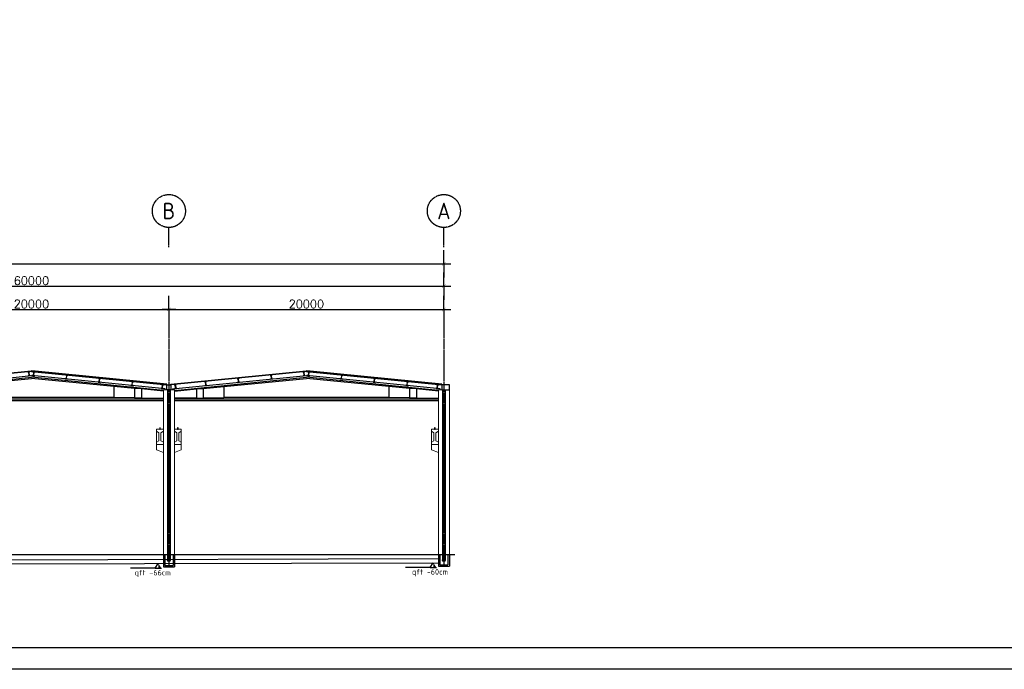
# Model space of a CAD drawing. Header units: inches. Extents: x -891734 to 980310, y -1442693 to 110946.
# Tile 4 of 12: x -812644 to -741029, y -1293095 to -1245871. Entities that reach past the tile are written whole.
import ezdxf

# ---------------------------------------------------------------- set-up
doc = ezdxf.new("R2010")
doc.units = ezdxf.units.IN
doc.header["$MEASUREMENT"] = 0
doc.linetypes.add('CENTER', pattern=[2, 1.25, -0.25, 0.25, -0.25])
doc.linetypes.add('CONTINUA', pattern=[0])
doc.layers.get('Defpoints').update_dxf_attribs({"lineweight": 9})
for name, color, linetype in [('Assi', 4, 'CENTER'), ('COTAS', 8, 'Continuous'), ('LINEAS', 1, 'Continuous')]:
    doc.layers.add(name, color=color, linetype=linetype)
for name, color, linetype, lineweight in [('proiezione', 7, 'Continuous', 9), ('sezione', 7, 'Continuous', 30), ('trave', 1, 'Continuous', 9)]:
    doc.layers.add(name, color=color, linetype=linetype, lineweight=lineweight)
doc.styles.add('COTAS', font='ROMANS.SHX')
doc.styles.get("Standard").update_dxf_attribs({"font": 'ISOCP.SHX'})
doc.dimstyles.new('DOT100', dxfattribs={"dimtxt": 70, "dimasz": 50, "dimexe": 0.15, "dimexo": 0.15, "dimgap": 10, "dimtad": 1, "dimzin": 12, "dimdsep": 46, "dimtxsty": 'COTAS', "dimblk1": 'SETA', "dimblk2": 'SETA', "dimsah": 1, "dimcen": 0, "dimse1": 1, "dimse2": 1, "dimclrd": 8, "dimclre": 8, "dimclrt": 3, "dimadec": 0, "dimazin": 3, "dimtfac": 1, "dimtix": 1, "dimtmove": 2, "dimatfit": 3, "dimldrblk": 'SETA', "dimfxl": 0.15, "dimtolj": 1, "dimtzin": 0, "dimarcsym": 0})

# ---------------------------------------------------------------- blocks, each defined once
blk = doc.blocks.new('SETA')
at = {"layer": 'COTAS', "color": 8}
for p, q in [((0, 0), (0, 2)), ((-1, 0), (0, 0)), ((0, 0), (1, 0)), ((0, 0), (0, -2))]:
    blk.add_line(p, q, dxfattribs=at)
at = {"layer": 'COTAS', "color": 8, "const_width": 0.05}
blk.add_lwpolyline([(0.25, 0.25), (-0.25, -0.25)], dxfattribs=at)
blk = doc.blocks.new('*D34')
at = {"color": 8, "linetype": 'CONTINUA', "lineweight": -2}
blk.add_line((-821292, -1266935), (-802292, -1266935), dxfattribs=at)
at = {"layer": 'Defpoints', "color": 0, "linetype": 'CONTINUA'}
for p in [(-801792, -1266935), (-821792, -1271436), (-801792, -1271436)]:
    blk.add_point(p, dxfattribs=at)
at = {"color": 8, "linetype": 'CONTINUA', "lineweight": -2, "xscale": 500, "yscale": 500, "zscale": 500, "rotation": 180}
blk.add_blockref('SETA', (-821792, -1266935), dxfattribs=at)
at = {"color": 8, "linetype": 'CONTINUA', "lineweight": -2, "xscale": 500, "yscale": 500, "zscale": 500}
blk.add_blockref('SETA', (-801792, -1266935), dxfattribs=at)
at = {"color": 3, "linetype": 'CONTINUA', "insert": (-811792, -1266535), "char_height": 600, "attachment_point": 5, "style": 'COTAS'}
blk.add_mtext('\\A1;20000', dxfattribs=at)
blk = doc.blocks.new('*D36')
at = {"color": 8, "linetype": 'CONTINUA', "lineweight": -2}
blk.add_line((-841292, -1265245), (-782292, -1265245), dxfattribs=at)
at = {"layer": 'Defpoints', "color": 0, "linetype": 'CONTINUA'}
for p in [(-781792, -1265245), (-841792, -1272850), (-781792, -1273544)]:
    blk.add_point(p, dxfattribs=at)
at = {"color": 8, "linetype": 'CONTINUA', "lineweight": -2, "xscale": 500, "yscale": 500, "zscale": 500, "rotation": 180}
blk.add_blockref('SETA', (-841792, -1265245), dxfattribs=at)
at = {"color": 8, "linetype": 'CONTINUA', "lineweight": -2, "xscale": 500, "yscale": 500, "zscale": 500}
blk.add_blockref('SETA', (-781792, -1265245), dxfattribs=at)
at = {"color": 3, "linetype": 'CONTINUA', "insert": (-811792, -1264845), "char_height": 600, "attachment_point": 5, "style": 'COTAS'}
blk.add_mtext('\\A1;60000', dxfattribs=at)
blk = doc.blocks.new('*D38')
at = {"color": 8, "linetype": 'CONTINUA', "lineweight": -2}
blk.add_line((-801292, -1266935), (-782292, -1266935), dxfattribs=at)
at = {"layer": 'Defpoints', "color": 0, "linetype": 'CONTINUA'}
for p in [(-781792, -1266935), (-801792, -1271436), (-781792, -1271436)]:
    blk.add_point(p, dxfattribs=at)
at = {"color": 8, "linetype": 'CONTINUA', "lineweight": -2, "xscale": 500, "yscale": 500, "zscale": 500, "rotation": 180}
blk.add_blockref('SETA', (-801792, -1266935), dxfattribs=at)
at = {"color": 8, "linetype": 'CONTINUA', "lineweight": -2, "xscale": 500, "yscale": 500, "zscale": 500}
blk.add_blockref('SETA', (-781792, -1266935), dxfattribs=at)
at = {"color": 3, "linetype": 'CONTINUA', "insert": (-791792, -1266535), "char_height": 600, "attachment_point": 5, "style": 'COTAS'}
blk.add_mtext('\\A1;20000', dxfattribs=at)
blk = doc.blocks.new('*D40')
at = {"color": 8, "linetype": 'CONTINUA', "lineweight": -2}
blk.add_line((-882992, -1263614), (-782292, -1263614), dxfattribs=at)
at = {"layer": 'Defpoints', "color": 0, "linetype": 'CONTINUA'}
for p in [(-781792, -1263614), (-883492, -1265912), (-781792, -1265912)]:
    blk.add_point(p, dxfattribs=at)
at = {"color": 8, "linetype": 'CONTINUA', "lineweight": -2, "xscale": 500, "yscale": 500, "zscale": 500, "rotation": 180}
blk.add_blockref('SETA', (-883492, -1263614), dxfattribs=at)
at = {"color": 8, "linetype": 'CONTINUA', "lineweight": -2, "xscale": 500, "yscale": 500, "zscale": 500}
blk.add_blockref('SETA', (-781792, -1263614), dxfattribs=at)
at = {"color": 3, "linetype": 'CONTINUA', "insert": (-832642, -1263214), "char_height": 600, "attachment_point": 5, "style": 'COTAS'}
blk.add_mtext('\\A1;101700', dxfattribs=at)

msp = doc.modelspace()

# ---------------------------------------------------------------- hatches: boundary and pattern name
at = {"linetype": 'CONTINUA'}
h = msp.add_hatch(color=7, dxfattribs=at)
h.set_gradient(color1=(255, 255, 255), one_color=1, tint=1)
h.paths.add_polyline_path([(-802331, -1285752.2), (-802564.2, -1285752.2), (-802564.2, -1285402.7)])
h = msp.add_hatch(color=7, dxfattribs=at)
h.set_gradient(color1=(255, 255, 255), one_color=1, tint=1)
h.paths.add_polyline_path([(-782331, -1285694.2), (-782564.2, -1285694.2), (-782564.2, -1285344.7)])

# ---------------------------------------------------------------- linework, layer by layer
at = {"color": 2, "linetype": 'CENTER'}
for p, q in [((-801792.3, -1262399.4), (-801792.3, -1260977.2)), ((-781792.3, -1262399.4), (-781792.3, -1260977.2))]:
    msp.add_line(p, q, dxfattribs=at)
at = {"color": 8, "linetype": 'CONTINUA'}
msp.add_line((-781392.3, -1272425), (-781938.3, -1272425), dxfattribs=at)
at = {"color": 2, "linetype": 'CONTINUA'}
for p, q in [((-801892.3, -1272789.9), (-801889.6, -1285154.2)), ((-801692.3, -1272789.9), (-801689.6, -1285154.2)), ((-781892.3, -1272789.9), (-781889.6, -1285154.2)), ((-781692.3, -1272789.9), (-781689.6, -1285154.2)), ((-885320.2, -1285342.8), (-782192.3, -1285043.6)), ((-885319.3, -1285642.8), (-782192.3, -1285343.6))]:
    msp.add_line(p, q, dxfattribs=at)
at = {"color": 30, "linetype": 'CONTINUA'}
for p, q in [((-802192.3, -1284743.8), (-802192.3, -1285651.7)), ((-802092.3, -1284743.8), (-802092.3, -1285551.7)), ((-801492.3, -1284743.8), (-801492.3, -1285551.7)), ((-801392.3, -1284743.8), (-801392.3, -1285651.7)), ((-782192.3, -1284743.8), (-782192.3, -1285593.3)), ((-782092.3, -1284743.8), (-782092.3, -1285493.3)), ((-781492.3, -1284743.8), (-781492.3, -1285493.3)), ((-781392.3, -1284743.8), (-781392.3, -1285593.3)), ((-802192.3, -1285651.7), (-801392.3, -1285651.7)), ((-802092.3, -1285551.7), (-801492.3, -1285551.7)), ((-782192.3, -1285593.3), (-781392.3, -1285593.3)), ((-782092.3, -1285493.3), (-781492.3, -1285493.3))]:
    msp.add_line(p, q, dxfattribs=at)
at = {"color": 7, "linetype": 'CONTINUA'}
for p, q in [((-802797.5, -1285752.2), (-802564.2, -1285402.7)), ((-782797.5, -1285694.2), (-782564.2, -1285344.7)), ((-802797.5, -1285752.2), (-804578.3, -1285752.2)), ((-802797.5, -1285752.2), (-802331, -1285752.2)), ((-802011, -1285651.7), (-801544.6, -1285651.7)), ((-782797.5, -1285694.2), (-784578.3, -1285694.2)), ((-782797.5, -1285694.2), (-782331, -1285694.2)), ((-782011, -1285593.3), (-781544.6, -1285593.3))]:
    msp.add_line(p, q, dxfattribs=at)
at = {"color": 7, "linetype": 'Continuous'}
msp.add_lwpolyline([(-645171.4, -1293094.7), (-891733.9, -1293094.7), (-891733.9, -1198647.2), (-645171.4, -1198647.2)], close=True, dxfattribs=at)
at = {"color": 4, "linetype": 'Continuous'}
msp.add_lwpolyline([(-646733.9, -1291532.2), (-890171.4, -1291532.2), (-890171.4, -1200209.7), (-646733.9, -1200209.7)], close=True, dxfattribs=at)
at = {"color": 8, "linetype": 'CONTINUA'}
for points in [[(-811811.8, -1271441.5), (-821647, -1272425), (-821652, -1272375.3), (-811816.8, -1271391.7)], [(-811773.5, -1271441.5), (-801938.3, -1272425), (-801933.3, -1272375.3), (-811768.5, -1271391.7)], [(-791811.8, -1271441.5), (-801647, -1272425), (-801652, -1272375.3), (-791816.8, -1271391.7)], [(-791773.5, -1271441.5), (-781938.3, -1272425), (-781933.3, -1272375.3), (-791768.5, -1271391.7)]]:
    msp.add_lwpolyline(points, close=True, dxfattribs=at)
for points in [[(-812048.9, -1271465.2), (-811899.6, -1271450.3), (-811898.6, -1271460.9), (-811954.7, -1271466.5, 0.4142136), (-811968.2, -1271482.9), (-811943.4, -1271730.3, 0.4142136), (-811927, -1271743.7), (-811870.8, -1271738.1), (-811869.8, -1271748.8), (-812019, -1271763.7), (-812020.1, -1271753.1), (-811963.9, -1271747.4, 0.4142136), (-811950.5, -1271731), (-811975.2, -1271483.7, 0.4142136), (-811991.6, -1271470.2), (-812047.8, -1271475.8)], [(-811536.5, -1271465.2), (-811685.7, -1271450.3), (-811686.8, -1271460.9), (-811630.6, -1271466.5, -0.4142136), (-811617.2, -1271482.9), (-811641.9, -1271730.3, -0.4142136), (-811658.3, -1271743.7), (-811714.5, -1271738.1), (-811715.6, -1271748.8), (-811566.3, -1271763.7), (-811565.2, -1271753.1), (-811621.4, -1271747.4, -0.4142136), (-811634.8, -1271731), (-811610.1, -1271483.7, -0.4142136), (-811593.7, -1271470.2), (-811537.5, -1271475.8)], [(-809148.4, -1271704), (-809297.6, -1271689.1), (-809298.7, -1271699.7), (-809242.5, -1271705.3, -0.4142136), (-809229.1, -1271721.8), (-809253.8, -1271969.1, -0.4142136), (-809270.2, -1271982.6), (-809326.4, -1271976.9), (-809327.5, -1271987.6), (-809178.2, -1272002.5), (-809177.2, -1271991.9), (-809233.3, -1271986.3, -0.4142136), (-809246.8, -1271969.8), (-809222, -1271722.5, -0.4142136), (-809205.6, -1271709), (-809149.4, -1271714.7)], [(-794437, -1271704), (-794287.7, -1271689.1), (-794286.6, -1271699.7), (-794342.8, -1271705.3, 0.4142136), (-794356.2, -1271721.8), (-794331.5, -1271969.1, 0.4142136), (-794315.1, -1271982.6), (-794258.9, -1271976.9), (-794257.9, -1271987.6), (-794407.1, -1272002.5), (-794408.2, -1271991.9), (-794352, -1271986.3, 0.4142136), (-794338.6, -1271969.8), (-794363.3, -1271722.5, 0.4142136), (-794379.7, -1271709), (-794435.9, -1271714.7)], [(-792048.9, -1271465.2), (-791899.6, -1271450.3), (-791898.6, -1271460.9), (-791954.7, -1271466.5, 0.4142136), (-791968.2, -1271482.9), (-791943.4, -1271730.3, 0.4142136), (-791927, -1271743.7), (-791870.8, -1271738.1), (-791869.8, -1271748.8), (-792019, -1271763.7), (-792020.1, -1271753.1), (-791963.9, -1271747.4, 0.4142136), (-791950.5, -1271731), (-791975.2, -1271483.7, 0.4142136), (-791991.6, -1271470.2), (-792047.8, -1271475.8)], [(-791536.5, -1271465.2), (-791685.7, -1271450.3), (-791686.8, -1271460.9), (-791630.6, -1271466.5, -0.4142136), (-791617.2, -1271482.9), (-791641.9, -1271730.3, -0.4142136), (-791658.3, -1271743.7), (-791714.5, -1271738.1), (-791715.6, -1271748.8), (-791566.3, -1271763.7), (-791565.2, -1271753.1), (-791621.4, -1271747.4, -0.4142136), (-791634.8, -1271731), (-791610.1, -1271483.7, -0.4142136), (-791593.7, -1271470.2), (-791537.5, -1271475.8)], [(-789148.4, -1271704), (-789297.6, -1271689.1), (-789298.7, -1271699.7), (-789242.5, -1271705.3, -0.4142136), (-789229.1, -1271721.8), (-789253.8, -1271969.1, -0.4142136), (-789270.2, -1271982.6), (-789326.4, -1271976.9), (-789327.5, -1271987.6), (-789178.2, -1272002.5), (-789177.2, -1271991.9), (-789233.3, -1271986.3, -0.4142136), (-789246.8, -1271969.8), (-789222, -1271722.5, -0.4142136), (-789205.6, -1271709), (-789149.4, -1271714.7)], [(-806760.3, -1271942.8), (-806909.5, -1271927.9), (-806910.6, -1271938.5), (-806854.4, -1271944.1, -0.4142136), (-806841, -1271960.6), (-806865.7, -1272207.9, -0.4142136), (-806882.2, -1272221.4), (-806938.3, -1272215.8), (-806939.4, -1272226.4), (-806790.1, -1272241.3), (-806789.1, -1272230.7), (-806845.2, -1272225.1, -0.4142136), (-806858.7, -1272208.6), (-806833.9, -1271961.3, -0.4142136), (-806817.5, -1271947.8), (-806761.3, -1271953.5)], [(-804372.2, -1272181.6), (-804521.4, -1272166.7), (-804522.5, -1272177.3), (-804466.3, -1272183, -0.4142136), (-804452.9, -1272199.4), (-804477.6, -1272446.7, -0.4142136), (-804494.1, -1272460.2), (-804550.2, -1272454.6), (-804551.3, -1272465.2), (-804402, -1272480.1), (-804401, -1272469.5), (-804457.1, -1272463.9, -0.4142136), (-804470.6, -1272447.5), (-804445.8, -1272200.1, -0.4142136), (-804429.4, -1272186.7), (-804373.3, -1272192.3)], [(-802181.9, -1272400.7), (-802331.1, -1272385.7), (-802332.2, -1272396.4), (-802276, -1272402, -0.4142136), (-802262.6, -1272418.4), (-802287.3, -1272665.8, -0.4142136), (-802303.7, -1272679.2), (-802359.9, -1272673.6), (-802361, -1272684.2), (-802211.7, -1272699.2), (-802210.7, -1272688.5), (-802266.8, -1272682.9, -0.4142136), (-802280.3, -1272666.5), (-802255.5, -1272419.1, -0.4142136), (-802239.1, -1272405.7), (-802182.9, -1272411.3)], [(-801403.5, -1272400.7), (-801254.2, -1272385.7), (-801253.1, -1272396.4), (-801309.3, -1272402, 0.4142136), (-801322.7, -1272418.4), (-801298, -1272665.8, 0.4142136), (-801281.6, -1272679.2), (-801225.4, -1272673.6), (-801224.4, -1272684.2), (-801373.6, -1272699.2), (-801374.7, -1272688.5), (-801318.5, -1272682.9, 0.4142136), (-801305.1, -1272666.5), (-801329.8, -1272419.1, 0.4142136), (-801346.2, -1272405.7), (-801402.4, -1272411.3)], [(-799213.1, -1272181.6), (-799063.9, -1272166.7), (-799062.8, -1272177.3), (-799119, -1272183, 0.4142136), (-799132.4, -1272199.4), (-799107.7, -1272446.7, 0.4142136), (-799091.3, -1272460.2), (-799035.1, -1272454.6), (-799034, -1272465.2), (-799183.3, -1272480.1), (-799184.4, -1272469.5), (-799128.2, -1272463.9, 0.4142136), (-799114.8, -1272447.5), (-799139.5, -1272200.1, 0.4142136), (-799155.9, -1272186.7), (-799212.1, -1272192.3)], [(-796825.1, -1271942.8), (-796675.8, -1271927.9), (-796674.7, -1271938.5), (-796730.9, -1271944.1, 0.4142136), (-796744.3, -1271960.6), (-796719.6, -1272207.9, 0.4142136), (-796703.2, -1272221.4), (-796647, -1272215.8), (-796645.9, -1272226.4), (-796795.2, -1272241.3), (-796796.3, -1272230.7), (-796740.1, -1272225.1, 0.4142136), (-796726.7, -1272208.6), (-796751.4, -1271961.3, 0.4142136), (-796767.8, -1271947.8), (-796824, -1271953.5)], [(-786760.3, -1271942.8), (-786909.5, -1271927.9), (-786910.6, -1271938.5), (-786854.4, -1271944.1, -0.4142136), (-786841, -1271960.6), (-786865.7, -1272207.9, -0.4142136), (-786882.2, -1272221.4), (-786938.3, -1272215.8), (-786939.4, -1272226.4), (-786790.1, -1272241.3), (-786789.1, -1272230.7), (-786845.2, -1272225.1, -0.4142136), (-786858.7, -1272208.6), (-786833.9, -1271961.3, -0.4142136), (-786817.5, -1271947.8), (-786761.3, -1271953.5)], [(-784372.2, -1272181.6), (-784521.4, -1272166.7), (-784522.5, -1272177.3), (-784466.3, -1272183, -0.4142136), (-784452.9, -1272199.4), (-784477.6, -1272446.7, -0.4142136), (-784494.1, -1272460.2), (-784550.2, -1272454.6), (-784551.3, -1272465.2), (-784402, -1272480.1), (-784401, -1272469.5), (-784457.1, -1272463.9, -0.4142136), (-784470.6, -1272447.5), (-784445.8, -1272200.1, -0.4142136), (-784429.4, -1272186.7), (-784373.3, -1272192.3)], [(-782181.9, -1272400.7), (-782331.1, -1272385.7), (-782332.2, -1272396.4), (-782276, -1272402, -0.4142136), (-782262.6, -1272418.4), (-782287.3, -1272665.8, -0.4142136), (-782303.7, -1272679.2), (-782359.9, -1272673.6), (-782361, -1272684.2), (-782211.7, -1272699.2), (-782210.7, -1272688.5), (-782266.8, -1272682.9, -0.4142136), (-782280.3, -1272666.5), (-782255.5, -1272419.1, -0.4142136), (-782239.1, -1272405.7), (-782182.9, -1272411.3)]]:
    msp.add_lwpolyline(points, format="xyb", close=True, dxfattribs=at)
for points in [[(-801647, -1272425), (-801647, -1272789.9), (-801938.3, -1272789.9), (-801938.3, -1272425), (-801647, -1272425)], [(-781938.3, -1272425), (-781938.3, -1272789.9), (-781392.3, -1272789.9), (-781392.3, -1272425)]]:
    msp.add_lwpolyline(points, dxfattribs=at)
at = {"color": 8, "linetype": 'CENTER'}
for points in [[(-802462.3, -1275643.8), (-802422.3, -1275643.8), (-802422.3, -1275543.8), (-802462.3, -1275543.8)], [(-801162.3, -1275643.8), (-801122.3, -1275643.8), (-801122.3, -1275543.8), (-801162.3, -1275543.8)], [(-782462.3, -1275643.8), (-782422.3, -1275643.8), (-782422.3, -1275543.8), (-782462.3, -1275543.8)]]:
    msp.add_lwpolyline(points, close=True, dxfattribs=at)
at = {"color": 2, "linetype": 'CENTER'}
for centre in [(-801792.3, -1259777.2), (-781792.3, -1259777.2)]:
    msp.add_circle(centre, 1200, dxfattribs=at)
at = {"color": 2, "linetype": 'CONTINUA'}
for centre in [(-801789.6, -1285154.2), (-781789.6, -1285154.2)]:
    msp.add_circle(centre, 100, dxfattribs=at)
at = {"layer": 'Assi', "color": 8, "ltscale": 100}
for p, q in [((-801792.3, -1267234.8), (-801792.3, -1285543.8)), ((-781792.3, -1267234.8), (-781792.3, -1285543.8))]:
    msp.add_line(p, q, dxfattribs=at)
at = {"layer": 'LINEAS', "color": 8}
for p, q in [((-821522.7, -1272716.8), (-811792.7, -1271743.8)), ((-821392.3, -1272824.3), (-811792.7, -1271864.3)), ((-802062.7, -1272716.8), (-811792.7, -1271743.8)), ((-802192.3, -1272824.4), (-811792.7, -1271864.3)), ((-801522.7, -1272716.8), (-791792.7, -1271743.8)), ((-801392.3, -1272824.3), (-791792.7, -1271864.3)), ((-782062.7, -1272716.8), (-791792.7, -1271743.8)), ((-782192.3, -1272824.4), (-791792.7, -1271864.3)), ((-817792.7, -1272544.7), (-811792.7, -1271944.7)), ((-805792.7, -1272544.7), (-811792.7, -1271944.7)), ((-805792.7, -1272544.7), (-805792.7, -1273343.8)), ((-804292.7, -1272681.3), (-805792.7, -1272544.7)), ((-799292.7, -1272681.3), (-797792.7, -1272544.7)), ((-797792.7, -1272544.7), (-791792.7, -1271944.7)), ((-797792.7, -1272544.7), (-797792.7, -1273343.8)), ((-785792.7, -1272544.7), (-791792.7, -1271944.7)), ((-785792.7, -1272544.7), (-785792.7, -1273343.8)), ((-784292.7, -1272681.3), (-785792.7, -1272544.7)), ((-803792.7, -1272710.3), (-804292.7, -1272681.3)), ((-804292.7, -1272681.3), (-804292.7, -1273356.3)), ((-803792.7, -1272710.3), (-803792.7, -1273377.3)), ((-802192.4, -1272870.4), (-803792.7, -1272710.4)), ((-802062.7, -1272789.9), (-802062.7, -1272716.8)), ((-801522.7, -1272716.8), (-801522.7, -1272789.9)), ((-801392.3, -1272870.3), (-799792.7, -1272710.4)), ((-799792.7, -1272710.3), (-799292.7, -1272681.3)), ((-799792.7, -1272710.3), (-799792.7, -1273377.3)), ((-799292.7, -1272681.3), (-799292.7, -1273356.3)), ((-783792.7, -1272710.3), (-784292.7, -1272681.3)), ((-784292.7, -1272681.3), (-784292.7, -1273356.3)), ((-783792.7, -1272710.3), (-783792.7, -1273377.3)), ((-782192.3, -1272870.4), (-783792.7, -1272710.4)), ((-782062.7, -1272789.9), (-782062.7, -1272716.8)), ((-821392.3, -1273423.8), (-802193, -1273423.8)), ((-821392.3, -1273543.8), (-802193.2, -1273543.8)), ((-805792.7, -1273343.8), (-817792.7, -1273343.8)), ((-804292.7, -1273356.3), (-805792.7, -1273343.8)), ((-803792.7, -1273377.3), (-804292.7, -1273356.3)), ((-803792.7, -1273377.3), (-802193, -1273377.3)), ((-799792.7, -1273377.3), (-801392.3, -1273377.3)), ((-801392.3, -1273423.8), (-782192.3, -1273423.8)), ((-801392.3, -1273543.8), (-782193.2, -1273543.8)), ((-799792.7, -1273377.3), (-799292.7, -1273356.3)), ((-799292.7, -1273356.3), (-797792.7, -1273343.8)), ((-785792.7, -1273343.8), (-797792.7, -1273343.8)), ((-784292.7, -1273356.3), (-785792.7, -1273343.8)), ((-783792.7, -1273377.3), (-784292.7, -1273356.3)), ((-783792.7, -1273377.3), (-782192.3, -1273377.3))]:
    msp.add_line(p, q, dxfattribs=at)
at = {"layer": 'proiezione', "color": 8}
for p, q in [((-802192.3, -1272789.9), (-802193.2, -1273543.8)), ((-801392.3, -1272789.9), (-802192.3, -1272789.9)), ((-801392.3, -1272789.9), (-801392.3, -1273543.8)), ((-781392.3, -1272789.9), (-782192.3, -1272789.9)), ((-782192.3, -1272789.9), (-782192.3, -1273543.8)), ((-781392.3, -1272789.9), (-781392.3, -1273543.8)), ((-802192.3, -1273543.8), (-802192.3, -1274743.8)), ((-801392.3, -1274743.8), (-801392.3, -1273543.8)), ((-782192.3, -1273543.8), (-782192.3, -1274543.8)), ((-781392.3, -1273543.8), (-781392.3, -1284743.8)), ((-802192.3, -1274743.8), (-802192.3, -1284743.8)), ((-801392.3, -1274743.8), (-801392.3, -1284743.8)), ((-782192.3, -1274543.8), (-782192.3, -1284743.8)), ((-802692.3, -1276593.8), (-802692.3, -1275793.8)), ((-800892.3, -1276593.8), (-800892.3, -1275793.8)), ((-782692.3, -1276593.8), (-782692.3, -1275793.8))]:
    msp.add_line(p, q, dxfattribs=at)
for points in [[(-802192.3, -1277343.8), (-802692.3, -1277143.8), (-802692.3, -1276743.8), (-802192.3, -1276743.8), (-802692.3, -1276743.8), (-802192.3, -1276743.8), (-802692.3, -1276743.8), (-802192.3, -1276743.8)], [(-801392.3, -1277343.8), (-800892.3, -1277143.8), (-800892.3, -1276743.8), (-801392.3, -1276743.8), (-800892.3, -1276743.8), (-801392.3, -1276743.8), (-800892.3, -1276743.8), (-801392.3, -1276743.8)], [(-782192.3, -1277343.8), (-782692.3, -1277143.8), (-782692.3, -1276743.8), (-782192.3, -1276743.8), (-782692.3, -1276743.8), (-782192.3, -1276743.8), (-782692.3, -1276743.8), (-782192.3, -1276743.8)]]:
    msp.add_lwpolyline(points, dxfattribs=at)
at = {"layer": 'sezione', "color": 5}
msp.add_line((-887139.4, -1284743.8), (-780992.3, -1284743.8), dxfattribs=at)
at = {"layer": 'sezione', "color": 8}
for points in [[(-802462.3, -1275643.8), (-802422.3, -1275643.8), (-802422.3, -1275543.8), (-802462.3, -1275543.8), (-802462.3, -1275643.8)], [(-801162.3, -1275643.8), (-801122.3, -1275643.8), (-801122.3, -1275543.8), (-801162.3, -1275543.8), (-801162.3, -1275643.8)], [(-782462.3, -1275643.8), (-782422.3, -1275643.8), (-782422.3, -1275543.8), (-782462.3, -1275543.8), (-782462.3, -1275643.8)]]:
    msp.add_lwpolyline(points, dxfattribs=at)
at = {"layer": 'trave', "color": 8}
for points in [[(-802517.3, -1275893.8), (-802692.3, -1275793.8), (-802692.3, -1275643.8), (-802192.3, -1275643.8), (-802192.3, -1275793.8), (-802367.3, -1275893.8), (-802367.3, -1276493.8), (-802192.3, -1276593.8), (-802192.3, -1276743.8), (-802692.3, -1276743.8), (-802692.3, -1276593.8), (-802517.3, -1276493.8)], [(-801217.3, -1275893.8), (-801392.3, -1275793.8), (-801392.3, -1275643.8), (-800892.3, -1275643.8), (-800892.3, -1275793.8), (-801067.3, -1275893.8), (-801067.3, -1276493.8), (-800892.3, -1276593.8), (-800892.3, -1276743.8), (-801392.3, -1276743.8), (-801392.3, -1276593.8), (-801217.3, -1276493.8)], [(-782517.3, -1275893.8), (-782692.3, -1275793.8), (-782692.3, -1275643.8), (-782192.3, -1275643.8), (-782192.3, -1275793.8), (-782367.3, -1275893.8), (-782367.3, -1276493.8), (-782192.3, -1276593.8), (-782192.3, -1276743.8), (-782692.3, -1276743.8), (-782692.3, -1276593.8), (-782517.3, -1276493.8)]]:
    msp.add_lwpolyline(points, close=True, dxfattribs=at)

# ---------------------------------------------------------------- texts
at = {"color": 3, "linetype": 'CENTER', "char_height": 1200, "width": 1541.889, "attachment_point": 5}
for s, insert in [('B', (-801792.3, -1259777.2)), ('A', (-781792.3, -1259777.2))]:
    msp.add_mtext(s, dxfattribs=dict(at, insert=insert))
at = {"color": 7, "linetype": 'CONTINUA', "char_height": 400, "attachment_point": 1}
for s, insert, width in [('qft -66cm', (-804293.9, -1285868.7), 3418.038), ('qft -60cm', (-784111.9, -1285810.7), 3426.538)]:
    msp.add_mtext(s, dxfattribs=dict(at, insert=insert, width=width))

# ---------------------------------------------------------------- dimensions: what is measured, and where the dimension line sits
at = {"color": 8, "linetype": 'CONTINUA'}
for base, p1, p2, picture, middle in [((-781792.3, -1263614.1), (-883492.3, -1265912.3), (-781792.3, -1265912.3), '*D40', (-832642.3, -1263214.1)), ((-781792.3, -1265244.8), (-841792.3, -1272850.5), (-781792.3, -1273543.8), '*D36', (-811792.3, -1264844.8)), ((-801792.3, -1266934.8), (-821792.3, -1271436.1), (-801792.3, -1271436.1), '*D34', (-811792.3, -1266534.8)), ((-781792.3, -1266934.8), (-801792.3, -1271436.1), (-781792.3, -1271436.1), '*D38', (-791792.3, -1266534.8))]:
    dim = msp.add_linear_dim(base=base, p1=p1, p2=p2, dimstyle='DOT100', override={"dimscale": 10, "dimtxt": 60, "dimdec": 0, "dimclrt": 3}, dxfattribs=at)
    dim.commit()
    dim.dimension.update_dxf_attribs({"geometry": picture, "text_midpoint": middle})

doc.saveas('drawing.dxf')
